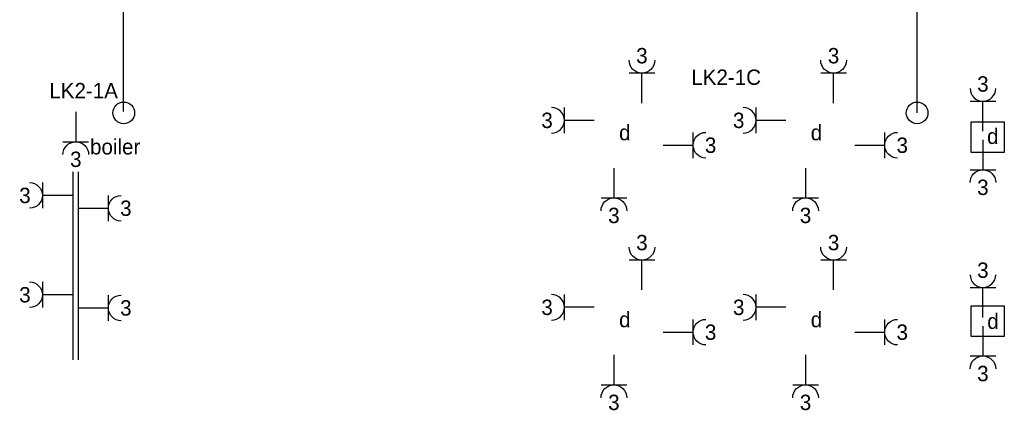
# Model space of a CAD drawing. Extents: x 0 to 84100, y 0 to 59400.
# Tile 6 of 14: x 39920 to 51445, y 16618 to 21169. Entities that reach past the tile are written whole.
import ezdxf
from ezdxf.enums import TextEntityAlignment as Align

# ---------------------------------------------------------------- set-up
doc = ezdxf.new("R2010")
doc.units = 0
doc.linetypes.add('E_GOOT3', pattern=[5, 4, -1])
doc.layers.get('0').update_dxf_attribs({"linetype": 'CONTINUOUS'})
for name, color, linetype in [('EL6131--_WG', 4, 'CONTINUOUS'), ('EL6212--', 3, 'CONTINUOUS'), ('EL6222--', 3, 'CONTINUOUS'), ('EL6311--', 3, 'CONTINUOUS')]:
    doc.layers.add(name, color=color, linetype=linetype)
doc.styles.add('BURO-018', font='BUROFONT.SHX', dxfattribs={"height": 180})

# ---------------------------------------------------------------- blocks, each defined once
blk = doc.blocks.new('111304')
at = {"color": 0, "linetype": 'Continuous'}
for p, q in [((-1.5, 4.5), (1.5, 4.5)), ((0, 1), (0, 4.5))]:
    blk.add_line(p, q, dxfattribs=at)
blk.add_arc((0, 6), 1.5, 180, 360, dxfattribs=at)
at = {"color": 0, "linetype": 'Continuous', "style": 'BURO-018'}
for tag in ['E_GROEP', 'E_GKAST']:
    blk.add_attdef(tag, text='', height=1.8, dxfattribs=at).set_placement((0, 8.5), align=Align.MIDDLE)
at = {"color": 0, "linetype": 'Continuous', "style": 'BURO-018', "flags": 1}
for tag, p in [('E_VERMCODE', (13, 8.5)), ('E_MATCODE', (0, 0))]:
    blk.add_attdef(tag, text='', height=1.8, dxfattribs=at).set_placement(p, align=Align.MIDDLE)
blk = doc.blocks.new('111304I')
at = {"color": 0, "linetype": 'Continuous'}
for p, q in [((-1.5, 4.5), (1.5, 4.5)), ((0, 1), (0, 4.5))]:
    blk.add_line(p, q, dxfattribs=at)
blk.add_arc((0, 6), 1.5, 180, 360, dxfattribs=at)
at = {"color": 0, "linetype": 'Continuous', "style": 'BURO-018'}
for tag, p in [('E_GROEP', (0, 8.5)), ('E_GKAST', (0, 8.5)), ('E_SLET1', (3.5, 5.5))]:
    blk.add_attdef(tag, text='', height=1.8, dxfattribs=at).set_placement(p, align=Align.MIDDLE)
at = {"color": 0, "linetype": 'Continuous', "style": 'BURO-018', "flags": 1}
blk.add_attdef('E_MATCODE', text='', height=1.8, dxfattribs=at).set_placement((0, 0), align=Align.MIDDLE)

msp = doc.modelspace()

# ---------------------------------------------------------------- linework, layer by layer
at = {"layer": 'EL6131--_WG', "color": 7, "linetype": 'E_GOOT3'}
for p, q in [((40547, 17185), (40547, 19388)), ((40607, 17185), (40607, 19388))]:
    msp.add_line(p, q, dxfattribs=at)
at = {"layer": 'EL6222--'}
for p, q in [((50424, 20077), (50424, 27446)), ((41135, 20094), (41138, 27158))]:
    msp.add_line(p, q, dxfattribs=at)
at = {"layer": 'EL6222--', "color": 7}
for points in [[(51053, 19616), (51445, 19616), (51445, 19968), (51053, 19968)], [(51053, 17462), (51445, 17462), (51445, 17814), (51053, 17814)]]:
    msp.add_lwpolyline(points, close=True, dxfattribs=at)
at = {"layer": 'EL6222--'}
for centre in [(41138, 20077), (50424, 20077)]:
    msp.add_circle(centre, 127, dxfattribs=at)

# ---------------------------------------------------------------- block references
ref = msp.add_blockref('111304', (47203, 20093), dxfattribs=dict(at, xscale=-100, yscale=100, zscale=100))
ref.add_attrib('E_GROEP', '3', dxfattribs={"layer": '0', "color": 1, "linetype": 'Continuous', "height": 180, "style": 'BURO-018'}).set_placement((47203, 20747), align=Align.MIDDLE)
ref = msp.add_blockref('111304', (49446, 20093), dxfattribs=dict(at, xscale=-100, yscale=100, zscale=100))
ref.add_attrib('E_GROEP', '3', dxfattribs={"layer": '0', "color": 1, "linetype": 'Continuous', "height": 180, "style": 'BURO-018'}).set_placement((49446, 20747), align=Align.MIDDLE)
ref = msp.add_blockref('111304', (40577, 20189), dxfattribs=dict(at, xscale=-100, yscale=100, zscale=100, rotation=180))
ref.add_attrib('E_GROEP', '3', dxfattribs={"layer": '0', "color": 1, "linetype": 'Continuous', "height": 180, "style": 'BURO-018'}).set_placement((40577, 19534), align=Align.MIDDLE)
ref.add_attrib('E_VERMCODE', 'boiler', dxfattribs={"layer": '0', "color": 1, "linetype": 'Continuous', "height": 180, "style": 'BURO-018'}).set_placement((41038, 19684), align=Align.MIDDLE)
ref = msp.add_blockref('111304', (47352, 19699), dxfattribs=dict(at, xscale=-100, yscale=100, zscale=100, rotation=270))
ref.add_attrib('E_GROEP', '3', dxfattribs={"layer": '0', "color": 1, "linetype": 'Continuous', "height": 180, "style": 'BURO-018'}).set_placement((48007, 19699), align=Align.MIDDLE)
ref = msp.add_blockref('111304', (49595, 19699), dxfattribs=dict(at, xscale=-100, yscale=100, zscale=100, rotation=270))
ref.add_attrib('E_GROEP', '3', dxfattribs={"layer": '0', "color": 1, "linetype": 'Continuous', "height": 180, "style": 'BURO-018'}).set_placement((50250, 19699), align=Align.MIDDLE)
ref = msp.add_blockref('111304', (51194, 19861), dxfattribs=dict(at, xscale=-100, yscale=100, zscale=100, rotation=180))
ref.add_attrib('E_GROEP', '3', dxfattribs={"layer": '0', "color": 1, "linetype": 'Continuous', "height": 180, "style": 'BURO-018'}).set_placement((51194, 19206), align=Align.MIDDLE)
ref = msp.add_blockref('111304', (46875, 19532), dxfattribs=dict(at, xscale=-100, yscale=100, zscale=100, rotation=180))
ref.add_attrib('E_GROEP', '3', dxfattribs={"layer": '0', "color": 1, "linetype": 'Continuous', "height": 180, "style": 'BURO-018'}).set_placement((46875, 18877), align=Align.MIDDLE)
ref = msp.add_blockref('111304', (49118, 19532), dxfattribs=dict(at, xscale=-100, yscale=100, zscale=100, rotation=180))
ref.add_attrib('E_GROEP', '3', dxfattribs={"layer": '0', "color": 1, "linetype": 'Continuous', "height": 180, "style": 'BURO-018'}).set_placement((49118, 18877), align=Align.MIDDLE)
ref = msp.add_blockref('111304', (40636, 19111), dxfattribs=dict(at, xscale=-100, yscale=100, zscale=100, rotation=90))
ref.add_attrib('E_GROEP', '3', dxfattribs={"layer": '0', "color": 1, "linetype": 'Continuous', "height": 180, "style": 'BURO-018'}).set_placement((39982, 19111), align=Align.MIDDLE)
ref = msp.add_blockref('111304', (40508, 18961), dxfattribs=dict(at, xscale=-100, yscale=100, zscale=100, rotation=270))
ref.add_attrib('E_GROEP', '3', dxfattribs={"layer": '0', "color": 1, "linetype": 'Continuous', "height": 180, "style": 'BURO-018'}).set_placement((41163, 18961), align=Align.MIDDLE)
ref = msp.add_blockref('111304', (47203, 17904), dxfattribs=dict(at, xscale=-100, yscale=100, zscale=100))
ref.add_attrib('E_GROEP', '3', dxfattribs={"layer": '0', "color": 1, "linetype": 'Continuous', "height": 180, "style": 'BURO-018'}).set_placement((47203, 18559), align=Align.MIDDLE)
ref = msp.add_blockref('111304', (49446, 17904), dxfattribs=dict(at, xscale=-100, yscale=100, zscale=100))
ref.add_attrib('E_GROEP', '3', dxfattribs={"layer": '0', "color": 1, "linetype": 'Continuous', "height": 180, "style": 'BURO-018'}).set_placement((49446, 18559), align=Align.MIDDLE)
ref = msp.add_blockref('111304', (40636, 17948), dxfattribs=dict(at, xscale=-100, yscale=100, zscale=100, rotation=90))
ref.add_attrib('E_GROEP', '3', dxfattribs={"layer": '0', "color": 1, "linetype": 'Continuous', "height": 180, "style": 'BURO-018'}).set_placement((39982, 17948), align=Align.MIDDLE)
ref = msp.add_blockref('111304', (40508, 17794), dxfattribs=dict(at, xscale=-100, yscale=100, zscale=100, rotation=270))
ref.add_attrib('E_GROEP', '3', dxfattribs={"layer": '0', "color": 1, "linetype": 'Continuous', "height": 180, "style": 'BURO-018'}).set_placement((41163, 17794), align=Align.MIDDLE)
ref = msp.add_blockref('111304', (47352, 17510), dxfattribs=dict(at, xscale=-100, yscale=100, zscale=100, rotation=270))
ref.add_attrib('E_GROEP', '3', dxfattribs={"layer": '0', "color": 1, "linetype": 'Continuous', "height": 180, "style": 'BURO-018'}).set_placement((48007, 17510), align=Align.MIDDLE)
ref = msp.add_blockref('111304', (49595, 17510), dxfattribs=dict(at, xscale=-100, yscale=100, zscale=100, rotation=270))
ref.add_attrib('E_GROEP', '3', dxfattribs={"layer": '0', "color": 1, "linetype": 'Continuous', "height": 180, "style": 'BURO-018'}).set_placement((50250, 17510), align=Align.MIDDLE)
ref = msp.add_blockref('111304', (51194, 17681), dxfattribs=dict(at, xscale=-100, yscale=100, zscale=100, rotation=180))
ref.add_attrib('E_GROEP', '3', dxfattribs={"layer": '0', "color": 1, "linetype": 'Continuous', "height": 180, "style": 'BURO-018'}).set_placement((51194, 17026), align=Align.MIDDLE)
ref = msp.add_blockref('111304', (46875, 17343), dxfattribs=dict(at, xscale=-100, yscale=100, zscale=100, rotation=180))
ref.add_attrib('E_GROEP', '3', dxfattribs={"layer": '0', "color": 1, "linetype": 'Continuous', "height": 180, "style": 'BURO-018'}).set_placement((46875, 16688), align=Align.MIDDLE)
ref = msp.add_blockref('111304', (49118, 17343), dxfattribs=dict(at, xscale=-100, yscale=100, zscale=100, rotation=180))
ref.add_attrib('E_GROEP', '3', dxfattribs={"layer": '0', "color": 1, "linetype": 'Continuous', "height": 180, "style": 'BURO-018'}).set_placement((49118, 16688), align=Align.MIDDLE)
at = {"layer": 'EL6311--'}
ref = msp.add_blockref('111304I', (51194, 19763), dxfattribs=dict(at, xscale=100, yscale=100, zscale=100))
ref.add_attrib('E_GROEP', '3', dxfattribs={"layer": '0', "color": 1, "linetype": 'Continuous', "height": 180, "style": 'BURO-018'}).set_placement((51194, 20416), align=Align.MIDDLE)
ref.add_attrib('E_SLET1', 'd', dxfattribs={"layer": '0', "color": 1, "linetype": 'Continuous', "height": 180, "style": 'BURO-018'}).set_placement((51310, 19807), align=Align.MIDDLE)
ref = msp.add_blockref('111304I', (46746, 19990), dxfattribs=dict(at, xscale=100, yscale=100, zscale=100, rotation=90))
ref.add_attrib('E_GROEP', '3', dxfattribs={"layer": '0', "color": 1, "linetype": 'Continuous', "height": 180, "style": 'BURO-018'}).set_placement((46093, 19990), align=Align.MIDDLE)
ref.add_attrib('E_SLET1', 'd', dxfattribs={"layer": '0', "color": 1, "linetype": 'Continuous', "height": 180, "style": 'BURO-018'}).set_placement((47003, 19850), align=Align.MIDDLE)
ref = msp.add_blockref('111304I', (48989, 19990), dxfattribs=dict(at, xscale=100, yscale=100, zscale=100, rotation=90))
ref.add_attrib('E_GROEP', '3', dxfattribs={"layer": '0', "color": 1, "linetype": 'Continuous', "height": 180, "style": 'BURO-018'}).set_placement((48336, 19990), align=Align.MIDDLE)
ref.add_attrib('E_SLET1', 'd', dxfattribs={"layer": '0', "color": 1, "linetype": 'Continuous', "height": 180, "style": 'BURO-018'}).set_placement((49246, 19850), align=Align.MIDDLE)
ref = msp.add_blockref('111304I', (51194, 17583), dxfattribs=dict(at, xscale=100, yscale=100, zscale=100))
ref.add_attrib('E_GROEP', '3', dxfattribs={"layer": '0', "color": 1, "linetype": 'Continuous', "height": 180, "style": 'BURO-018'}).set_placement((51194, 18236), align=Align.MIDDLE)
ref.add_attrib('E_SLET1', 'd', dxfattribs={"layer": '0', "color": 1, "linetype": 'Continuous', "height": 180, "style": 'BURO-018'}).set_placement((51312, 17641), align=Align.MIDDLE)
ref = msp.add_blockref('111304I', (46746, 17801), dxfattribs=dict(at, xscale=100, yscale=100, zscale=100, rotation=90))
ref.add_attrib('E_GROEP', '3', dxfattribs={"layer": '0', "color": 1, "linetype": 'Continuous', "height": 180, "style": 'BURO-018'}).set_placement((46093, 17801), align=Align.MIDDLE)
ref.add_attrib('E_SLET1', 'd', dxfattribs={"layer": '0', "color": 1, "linetype": 'Continuous', "height": 180, "style": 'BURO-018'}).set_placement((47003, 17661), align=Align.MIDDLE)
ref = msp.add_blockref('111304I', (48989, 17801), dxfattribs=dict(at, xscale=100, yscale=100, zscale=100, rotation=90))
ref.add_attrib('E_GROEP', '3', dxfattribs={"layer": '0', "color": 1, "linetype": 'Continuous', "height": 180, "style": 'BURO-018'}).set_placement((48336, 17801), align=Align.MIDDLE)
ref.add_attrib('E_SLET1', 'd', dxfattribs={"layer": '0', "color": 1, "linetype": 'Continuous', "height": 180, "style": 'BURO-018'}).set_placement((49246, 17661), align=Align.MIDDLE)

# ---------------------------------------------------------------- texts
at = {"layer": 'EL6212--', "color": 4, "style": 'BURO-018'}
for s, p in [('LK2-1C', (47781, 20405)), ('LK2-1A', (40267, 20248))]:
    msp.add_text(s, height=180, dxfattribs=at).set_placement(p)

doc.saveas('drawing.dxf')
